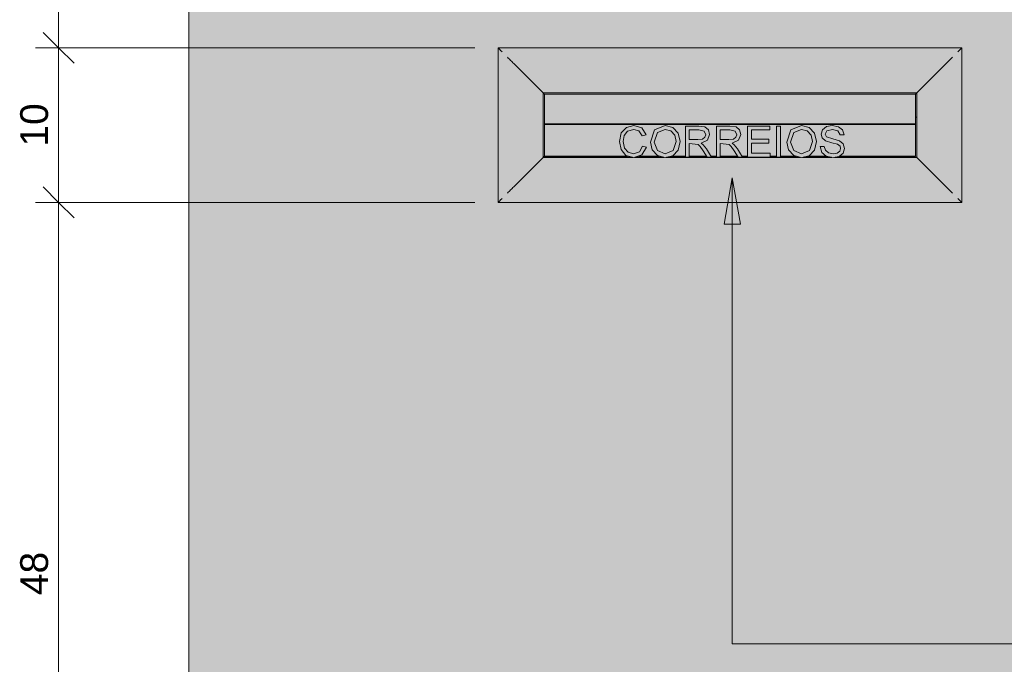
# Model space of a CAD drawing. Header units: metres. Extents: x -18.2 to 3.4, y -18.3 to 10.3.
# Tile 8 of 19: x -18.185 to -17.548, y 0.851 to 1.268. Entities that reach past the tile are written whole.
import ezdxf

# ---------------------------------------------------------------- set-up
doc = ezdxf.new("R2010")
doc.units = ezdxf.units.M
for name, color, linetype, lineweight in [('A-ANNO-DIMS', 7, 'Continuous', 9), ('A-ANNO-DIMS-10', 7, 'Continuous', 9), ('A-GENM', 7, 'Continuous', 5), ('A-WALL', 7, 'Continuous', 5), ('G-ANNO-TEXT', 7, 'Continuous', 9), ('Q-SPCQ', 7, 'Continuous', 5)]:
    doc.layers.add(name, color=color, linetype=linetype, lineweight=lineweight)
doc.styles.add('Arial', font='arial.ttf', dxfattribs={"height": 0.018})
doc.dimstyles.new('Com_linha__ref__contínua__-_Cor_Vermelha_Arial_1_8mm', dxfattribs={"dimscale": 0.3048, "dimtxt": 0.018365, "dimasz": 0.065617, "dimexe": 0.049213, "dimexo": 0.049213, "dimgap": 0.004921, "dimtad": 1, "dimdec": 1, "dimlfac": 100, "dimrnd": 0.1, "dimdsep": 46, "dimtxsty": 'Arial', "dimblk1": 'OBLIQUE', "dimblk2": 'OBLIQUE', "dimsah": 1, "dimcen": 0.09, "dimdle": 0.049213, "dimazin": 0, "dimtfac": 1, "dimtdec": 4, "dimtix": 1, "dimtmove": 0, "dimatfit": 3, "dimfxl": 1, "dimtvp": 1, "dimtolj": 1, "dimtzin": 0, "dimarcsym": 2})

# ---------------------------------------------------------------- blocks, each defined once
blk = doc.blocks.new('MURETA_ - MURETA_-2290289-MURETA_1')
at = {"layer": 'A-WALL', "true_color": 0x5b783c}
h = blk.add_hatch(color=77, dxfattribs=at)
h.paths.add_polyline_path([(-18.07504, -0.15), (-16.87504, -0.15), (-16.87504, 1.625), (-18.07504, 1.625), (-18.07504, 0.32973)])
h.paths.add_polyline_path([(-17.61302, 0.35), (-17.87504, 0.35), (-17.87504, 0.67), (-17.47504, 0.67), (-17.47504, 0.35), (-17.5837, 0.35)])
h.paths.add_polyline_path([(-17.13466, 0.95), (-17.18411, 0.95), (-17.18411, 1.06941), (-17.10521, 1.06941), (-17.10521, 0.95), (-17.12931, 0.95)])
h.paths.add_polyline_path([(-17.13466, 1.02791), (-17.13466, 1.0282), (-17.15466, 1.0282), (-17.15466, 1.02791), (-17.14338, 1.02791)])
h.paths.add_polyline_path([(-17.12521, 1.14999), (-17.32521, 1.14999), (-17.32521, 1.45499), (-17.10521, 1.45499), (-17.10521, 1.14999), (-17.12498, 1.14999)])
h.paths.add_polyline_path([(-17.57504, 1.15), (-17.87504, 1.15), (-17.87498, 1.24995), (-17.57504, 1.24995), (-17.57504, 1.15006)])
h.paths.add_polyline_path([(-17.5837, 1.4), (-17.87504, 1.4), (-17.87504, 1.6), (-17.57504, 1.6), (-17.57504, 1.4)])
at = {"layer": 'A-WALL'}
blk.add_line((-18.07504, -0.15), (-18.07504, 1.625), dxfattribs=at)
blk = doc.blocks.new('correio1 - correio-2346393-MURETA_1')
at = {"layer": 'Q-SPCQ', "true_color": 0xc8c8c8}
for points in [[(-17.87504, 1.15), (-17.87455, 1.15049), (-17.87455, 1.24946), (-17.87504, 1.2499), (-17.87504, 1.15006)], [(-17.57553, 1.24946), (-17.5751, 1.24995), (-17.87498, 1.2499), (-17.87455, 1.24946), (-17.57765, 1.24946)], [(-17.70097, 1.24871), (-17.57628, 1.24871), (-17.57553, 1.24946), (-17.87455, 1.24946), (-17.8738, 1.24871), (-17.81823, 1.24871)], [(-17.87455, 1.15049), (-17.8738, 1.15124), (-17.8738, 1.24871), (-17.87455, 1.24946), (-17.87455, 1.15124)], [(-17.58113, 1.24734), (-17.57765, 1.24734), (-17.57628, 1.24871), (-17.8738, 1.24871), (-17.87243, 1.24734), (-17.5837, 1.24734)], [(-17.8738, 1.15124), (-17.87243, 1.15261), (-17.87243, 1.24734), (-17.8738, 1.24871), (-17.8738, 1.15164)], [(-17.57628, 1.15124), (-17.57628, 1.24871), (-17.57765, 1.24734), (-17.57765, 1.15261), (-17.57668, 1.15164)], [(-17.57553, 1.15049), (-17.57553, 1.24946), (-17.57628, 1.24871), (-17.57628, 1.15124)], [(-17.57504, 1.15), (-17.5751, 1.2499), (-17.57553, 1.24946), (-17.57553, 1.15049), (-17.5751, 1.15006)], [(-17.70097, 1.23987), (-17.58513, 1.23987), (-17.58113, 1.24386), (-17.86895, 1.24386), (-17.86496, 1.23987), (-17.81823, 1.23987)], [(-17.86895, 1.15609), (-17.86496, 1.16009), (-17.86496, 1.23987), (-17.86895, 1.24386), (-17.86895, 1.15809)], [(-17.58113, 1.15609), (-17.58113, 1.24386), (-17.58513, 1.23987), (-17.58513, 1.16009), (-17.58313, 1.15809)], [(-17.81823, 1.2208), (-17.60419, 1.2208), (-17.58513, 1.23987), (-17.86496, 1.23987), (-17.84589, 1.2208)], [(-17.86496, 1.16009), (-17.84589, 1.17915), (-17.84589, 1.2208), (-17.86496, 1.23987), (-17.86496, 1.17915)], [(-17.58513, 1.16009), (-17.58513, 1.23987), (-17.60419, 1.2208), (-17.60419, 1.17915), (-17.59049, 1.16545)], [(-17.70097, 1.21995), (-17.60493, 1.22006), (-17.6043, 1.2208), (-17.70097, 1.2208), (-17.84589, 1.2208), (-17.84498, 1.21995), (-17.81823, 1.21995)], [(-17.84589, 1.17915), (-17.84504, 1.18), (-17.84515, 1.22006), (-17.84589, 1.2208), (-17.84589, 1.17929)], [(-17.70097, 1.20086), (-17.60504, 1.20086), (-17.6051, 1.21995), (-17.84504, 1.21995), (-17.84504, 1.20086), (-17.73028, 1.20086)], [(-17.60504, 1.20515), (-17.60419, 1.20515), (-17.60419, 1.2208), (-17.60504, 1.21995), (-17.60504, 1.21661)], [(-17.72503, 1.2005), (-17.60504, 1.20056), (-17.60504, 1.20086), (-17.84504, 1.20086), (-17.84504, 1.2005), (-17.72513, 1.2005)], [(-17.84755, 1.16009), (-17.58513, 1.16009), (-17.60419, 1.17915), (-17.65743, 1.17915), (-17.6583, 1.17901), (-17.65905, 1.17915), (-17.67807, 1.17915), (-17.67871, 1.17899), (-17.67929, 1.17915), (-17.76628, 1.17915), (-17.76693, 1.17899), (-17.7675, 1.17915), (-17.78675, 1.17915), (-17.78723, 1.17899), (-17.78786, 1.17915), (-17.84589, 1.17915), (-17.86496, 1.16009)], [(-17.58113, 1.15609), (-17.58513, 1.16009), (-17.86496, 1.16009), (-17.86895, 1.15609), (-17.58313, 1.15609)], [(-17.70097, 1.15), (-17.5751, 1.15006), (-17.57553, 1.15049), (-17.87455, 1.15049), (-17.87498, 1.15), (-17.73028, 1.15)], [(-17.70097, 1.15049), (-17.57553, 1.15049), (-17.57628, 1.15124), (-17.8738, 1.15124), (-17.87455, 1.15049), (-17.73028, 1.15049)], [(-17.70097, 1.15124), (-17.57628, 1.15124), (-17.57765, 1.15261), (-17.87243, 1.15261), (-17.8738, 1.15124), (-17.73028, 1.15124)]]:
    blk.add_hatch(color=9, dxfattribs=at).paths.add_polyline_path(points)
h = blk.add_hatch(color=9, dxfattribs=at)
h.paths.add_polyline_path([(-17.78892, 1.15261), (-17.57765, 1.15261), (-17.57765, 1.24734), (-17.87243, 1.24734), (-17.87243, 1.15261), (-17.81823, 1.15261)])
h.paths.add_polyline_path([(-17.5837, 1.15609), (-17.86895, 1.15609), (-17.86895, 1.24386), (-17.58113, 1.24386), (-17.58113, 1.15609)])
h = blk.add_hatch(color=9, dxfattribs=at)
h.paths.add_polyline_path([(-17.84504, 1.17923), (-17.78817, 1.17923), (-17.79246, 1.18031), (-17.79552, 1.18413), (-17.79658, 1.18951), (-17.79539, 1.19496), (-17.79201, 1.1985), (-17.78718, 1.19971), (-17.78215, 1.19814), (-17.77931, 1.19374), (-17.78182, 1.19314), (-17.78388, 1.19623), (-17.78728, 1.1972), (-17.79121, 1.19612), (-17.79343, 1.19324), (-17.79406, 1.1895), (-17.79331, 1.18518), (-17.79095, 1.18242), (-17.78748, 1.1815), (-17.78364, 1.18275), (-17.78151, 1.18645), (-17.779, 1.1858), (-17.78197, 1.18073), (-17.78652, 1.17923), (-17.76779, 1.17923), (-17.77197, 1.18036), (-17.77534, 1.18408), (-17.77649, 1.18908), (-17.77381, 1.19689), (-17.76688, 1.19971), (-17.76184, 1.19832), (-17.7585, 1.19469), (-17.75734, 1.18932), (-17.75856, 1.18387), (-17.76205, 1.18023), (-17.76598, 1.17923), (-17.67957, 1.17923), (-17.68375, 1.18036), (-17.68712, 1.18408), (-17.68827, 1.18908), (-17.68559, 1.19689), (-17.67867, 1.19971), (-17.67363, 1.19832), (-17.67029, 1.19469), (-17.66912, 1.18932), (-17.67035, 1.18387), (-17.67383, 1.18023), (-17.67776, 1.17923), (-17.65947, 1.17923), (-17.66269, 1.17983), (-17.66556, 1.1825), (-17.66661, 1.18621), (-17.6641, 1.18621), (-17.66329, 1.1837), (-17.66131, 1.18211), (-17.6582, 1.18152), (-17.65548, 1.18211), (-17.65398, 1.18322), (-17.65344, 1.18497), (-17.65384, 1.18647), (-17.65555, 1.18761), (-17.66138, 1.18925), (-17.66314, 1.18981), (-17.66528, 1.19168), (-17.66596, 1.19425), (-17.66511, 1.19702), (-17.66234, 1.19907), (-17.65875, 1.19969), (-17.65487, 1.19899), (-17.65222, 1.19689), (-17.65123, 1.19374), (-17.65374, 1.19374), (-17.65516, 1.19632), (-17.65885, 1.19717), (-17.66234, 1.19633), (-17.66347, 1.19425), (-17.66267, 1.19251), (-17.65857, 1.19111), (-17.65413, 1.18985), (-17.6517, 1.18781), (-17.65093, 1.18491), (-17.65182, 1.18197), (-17.6544, 1.17977), (-17.65705, 1.17923), (-17.60419, 1.17923), (-17.60419, 1.20515), (-17.60504, 1.20515), (-17.60504, 1.2005), (-17.84504, 1.2005), (-17.84504, 1.1825)])
h.paths.add_polyline_path([(-17.73128, 1.1793), (-17.73379, 1.1793), (-17.73379, 1.1994), (-17.72503, 1.19938), (-17.72111, 1.19885), (-17.7189, 1.19688), (-17.71813, 1.1938), (-17.71946, 1.19028), (-17.72366, 1.18841), (-17.72224, 1.18733), (-17.71977, 1.18405), (-17.71685, 1.1793), (-17.71977, 1.1793), (-17.72366, 1.18534), (-17.72427, 1.18623), (-17.72566, 1.18753), (-17.73128, 1.18809), (-17.73128, 1.1825)])
h.paths.add_polyline_path([(-17.75388, 1.1793), (-17.75388, 1.1994), (-17.74512, 1.19938), (-17.74121, 1.19885), (-17.73899, 1.19688), (-17.73822, 1.1938), (-17.73955, 1.19028), (-17.74375, 1.18841), (-17.74233, 1.18733), (-17.73986, 1.18405), (-17.73694, 1.1793), (-17.73986, 1.1793), (-17.74375, 1.18534), (-17.74436, 1.18623), (-17.74575, 1.18753), (-17.75137, 1.18809), (-17.75137, 1.1793)])
h.paths.add_polyline_path([(-17.71119, 1.1793), (-17.7137, 1.1793), (-17.7137, 1.1994), (-17.69926, 1.1994), (-17.69926, 1.19688), (-17.71119, 1.19688), (-17.71119, 1.19092), (-17.69989, 1.19092), (-17.69989, 1.18841), (-17.71119, 1.18841), (-17.71119, 1.18182), (-17.69895, 1.18182), (-17.69895, 1.1793), (-17.70097, 1.1793)])
h.paths.add_polyline_path([(-17.69486, 1.1793), (-17.69486, 1.1994), (-17.69235, 1.1994), (-17.69235, 1.1793)])
h.paths.add_polyline_path([(-17.67871, 1.1815), (-17.67363, 1.18354), (-17.67165, 1.18942), (-17.67249, 1.19348), (-17.67498, 1.19622), (-17.67868, 1.19719), (-17.68367, 1.19532), (-17.68576, 1.18906), (-17.68367, 1.18349), (-17.68121, 1.1825)])
h.paths.add_polyline_path([(-17.76693, 1.1815), (-17.76184, 1.18354), (-17.75985, 1.18933), (-17.7607, 1.19348), (-17.76319, 1.19622), (-17.7669, 1.19719), (-17.77188, 1.19532), (-17.77397, 1.18906), (-17.77188, 1.18349), (-17.76942, 1.1825)])
h.paths.add_polyline_path([(-17.73028, 1.19061), (-17.72513, 1.19067), (-17.72263, 1.19107), (-17.72116, 1.1921), (-17.72065, 1.1939), (-17.72167, 1.19602), (-17.72513, 1.19688), (-17.73128, 1.19688), (-17.73128, 1.19061)])
h.paths.add_polyline_path([(-17.75137, 1.19061), (-17.74512, 1.19068), (-17.74273, 1.19107), (-17.74125, 1.1921), (-17.74074, 1.1939), (-17.74176, 1.19602), (-17.74523, 1.19688), (-17.75137, 1.19688), (-17.75137, 1.19096)])
h = blk.add_hatch(color=9, dxfattribs=at)
h.paths.add_polyline_path([(-17.60419, 1.17915), (-17.60442, 1.17923), (-17.60442, 1.17915)])
h.paths.add_polyline_path([(-17.84566, 1.17915), (-17.84504, 1.17923), (-17.84515, 1.17989), (-17.84589, 1.17915)])
h.paths.add_polyline_path([(-17.65905, 1.17915), (-17.65947, 1.17923), (-17.66131, 1.17915)])
at = {"layer": 'Q-SPCQ'}
for p, q in [((-17.57504, 1.24995), (-17.87504, 1.24995)), ((-17.87504, 1.24995), (-17.87504, 1.15)), ((-17.87455, 1.24946), (-17.8738, 1.24871)), ((-17.57553, 1.24946), (-17.57628, 1.24871)), ((-17.57504, 1.15), (-17.57504, 1.24995)), ((-17.86496, 1.23987), (-17.84589, 1.2208)), ((-17.58513, 1.23987), (-17.60419, 1.2208)), ((-17.84589, 1.2208), (-17.60419, 1.2208)), ((-17.84589, 1.17915), (-17.84589, 1.2208)), ((-17.84504, 1.21995), (-17.60504, 1.21995)), ((-17.84504, 1.21688), (-17.84504, 1.21995)), ((-17.84504, 1.20086), (-17.84504, 1.21946)), ((-17.60504, 1.21995), (-17.60504, 1.21688)), ((-17.60504, 1.21946), (-17.60504, 1.20086)), ((-17.60419, 1.2208), (-17.60419, 1.17915)), ((-17.60504, 1.20515), (-17.60419, 1.20515)), ((-17.60419, 1.20515), (-17.60419, 1.17923)), ((-17.84504, 1.20086), (-17.84504, 1.2005)), ((-17.60504, 1.20086), (-17.84504, 1.20086)), ((-17.84504, 1.17923), (-17.84504, 1.20051)), ((-17.84504, 1.18), (-17.84504, 1.20051)), ((-17.84504, 1.2005), (-17.60504, 1.2005)), ((-17.60504, 1.2005), (-17.60504, 1.20086)), ((-17.60504, 1.20051), (-17.60504, 1.18)), ((-17.84589, 1.17915), (-17.86496, 1.16009)), ((-17.78786, 1.17915), (-17.84589, 1.17915)), ((-17.79124, 1.18), (-17.84504, 1.18)), ((-17.78817, 1.17923), (-17.84504, 1.17923)), ((-17.7675, 1.17915), (-17.78675, 1.17915)), ((-17.76779, 1.17923), (-17.78652, 1.17923)), ((-17.77065, 1.18), (-17.78418, 1.18)), ((-17.67929, 1.17915), (-17.76628, 1.17915)), ((-17.67957, 1.17923), (-17.76598, 1.17923)), ((-17.75388, 1.18), (-17.76293, 1.18)), ((-17.7403, 1.18), (-17.75137, 1.18)), ((-17.73379, 1.18), (-17.73737, 1.18)), ((-17.72021, 1.18), (-17.73128, 1.18)), ((-17.7137, 1.18), (-17.71728, 1.18)), ((-17.69486, 1.18), (-17.69895, 1.18)), ((-17.68244, 1.18), (-17.69235, 1.18)), ((-17.65905, 1.17915), (-17.67807, 1.17915)), ((-17.65947, 1.17923), (-17.67776, 1.17923)), ((-17.66288, 1.18), (-17.67472, 1.18)), ((-17.60419, 1.17915), (-17.65743, 1.17915)), ((-17.60419, 1.17923), (-17.65705, 1.17923)), ((-17.60504, 1.18), (-17.65413, 1.18)), ((-17.58513, 1.16009), (-17.60419, 1.17915)), ((-17.87504, 1.15), (-17.57504, 1.15)), ((-17.8738, 1.15124), (-17.87455, 1.15049)), ((-17.57553, 1.15049), (-17.57628, 1.15124))]:
    blk.add_line(p, q, dxfattribs=at)
for points in [[(-17.87504, 1.24995), (-17.87504, 1.24995), (-17.875, 1.24991), (-17.87483, 1.24975), (-17.87466, 1.24957), (-17.87455, 1.24946)], [(-17.8738, 1.24871), (-17.87368, 1.24859), (-17.87341, 1.24832), (-17.87293, 1.24785), (-17.8726, 1.24751), (-17.87243, 1.24734)], [(-17.57628, 1.24871), (-17.5764, 1.24859), (-17.57667, 1.24832), (-17.57715, 1.24785), (-17.57748, 1.24751), (-17.57765, 1.24734)], [(-17.57504, 1.24995), (-17.57504, 1.24995), (-17.57508, 1.24992), (-17.57525, 1.24975), (-17.57543, 1.24957), (-17.57553, 1.24946)], [(-17.86895, 1.24386), (-17.86828, 1.24319), (-17.86695, 1.24186), (-17.86562, 1.24053), (-17.86496, 1.23987)], [(-17.58113, 1.24386), (-17.5818, 1.24319), (-17.58314, 1.24186), (-17.58446, 1.24053), (-17.58513, 1.23987)], [(-17.60419, 1.17915), (-17.60427, 1.17923), (-17.60435, 1.1793), (-17.60442, 1.17938)], [(-17.86496, 1.16009), (-17.86562, 1.15942), (-17.86695, 1.1581), (-17.86828, 1.15676), (-17.86895, 1.15609)], [(-17.58113, 1.15609), (-17.5818, 1.15676), (-17.58314, 1.1581), (-17.58446, 1.15942), (-17.58513, 1.16009)], [(-17.87455, 1.15049), (-17.87466, 1.15038), (-17.87483, 1.15021), (-17.875, 1.15004), (-17.87504, 1.15), (-17.87504, 1.15)], [(-17.87243, 1.15261), (-17.8726, 1.15244), (-17.87294, 1.15211), (-17.87341, 1.15163), (-17.87368, 1.15137), (-17.8738, 1.15124)], [(-17.57628, 1.15124), (-17.57641, 1.15136), (-17.57667, 1.15163), (-17.57715, 1.15211), (-17.57748, 1.15244), (-17.57765, 1.15261)], [(-17.57504, 1.15), (-17.57504, 1.15), (-17.57508, 1.15004), (-17.57525, 1.15021), (-17.57542, 1.15039), (-17.57553, 1.15049)]]:
    blk.add_open_spline(points, degree=3, dxfattribs=at)
for points, knots in [([(-17.84589, 1.2208), (-17.84581, 1.22073), (-17.8457, 1.22061), (-17.84552, 1.22043), (-17.84536, 1.22027), (-17.84518, 1.22009), (-17.84506, 1.21998), (-17.84504, 1.21995), (-17.84504, 1.21995)], [0, 0, 0, 0, 0.166667, 0.25, 0.416667, 0.583333, 0.833333, 1, 1, 1, 1]), ([(-17.60419, 1.2208), (-17.60427, 1.22072), (-17.60438, 1.22061), (-17.60456, 1.22043), (-17.60472, 1.22027), (-17.60491, 1.22009), (-17.60502, 1.21998), (-17.60504, 1.21995), (-17.60504, 1.21995)], [0, 0, 0, 0, 0.166667, 0.25, 0.416667, 0.583333, 0.833333, 1, 1, 1, 1]), ([(-17.84504, 1.18), (-17.84504, 1.18), (-17.84507, 1.17998), (-17.84518, 1.17986), (-17.84536, 1.17968), (-17.84552, 1.17952), (-17.8457, 1.17934), (-17.84581, 1.17923), (-17.84589, 1.17915)], [-1, -1, -1, -1, -0.833333, -0.583333, -0.416667, -0.25, -0.166667, 0, 0, 0, 0])]:
    blk.add_open_spline(points, degree=3, knots=knots, dxfattribs=at)
blk = doc.blocks.new('DIMBLOCK3-MURETA_1')
at = {"layer": 'A-ANNO-DIMS-10', "color": 242, "true_color": 0xbd2b2e}
for p, q in [((-18.15935, 1.15), (-18.16935, 1.16)), ((-18.15935, 1.15), (-18.17435, 1.15)), ((-18.15935, 0.67), (-18.15935, 1.15)), ((-18.15935, 1.15), (-18.14935, 1.14)), ((-18.15935, 1.15), (-17.89004, 1.15)), ((-18.15935, 0.67), (-18.16935, 0.68)), ((-18.15935, 0.67), (-18.17435, 0.67)), ((-18.15935, 0.67), (-18.14935, 0.66)), ((-18.15935, 0.67), (-17.89004, 0.67))]:
    blk.add_line(p, q, dxfattribs=at)
at = {"layer": 'A-ANNO-DIMS-10', "color": 0, "insert": (-18.18422, 0.89616), "char_height": 0.018, "width": 0.0332259, "attachment_point": 1, "rotation": 90, "line_spacing_factor": 0.941778, "style": 'Arial'}
blk.add_mtext('48', dxfattribs=at)
blk = doc.blocks.new('_Oblique')
at = {"color": 0, "linetype": 'ByBlock', "lineweight": -2}
blk.add_line((-0.5, -0.5), (0.5, 0.5), dxfattribs=at)
blk = doc.blocks.new('DIMBLOCK4-MURETA_1')
at = {"layer": 'A-ANNO-DIMS-10', "color": 242, "true_color": 0xbd2b2e}
for p, q in [((-18.15935, 1.24995), (-18.16935, 1.25995)), ((-18.15935, 1.24995), (-18.17435, 1.24995)), ((-18.15935, 1.15), (-18.15935, 1.24995)), ((-18.15935, 1.24995), (-18.14935, 1.23995)), ((-18.15935, 1.24995), (-17.89004, 1.24995)), ((-18.15935, 1.15), (-18.16935, 1.16)), ((-18.15935, 1.15), (-18.17435, 1.15)), ((-18.15935, 1.15), (-18.14935, 1.14)), ((-18.15935, 1.15), (-17.89004, 1.15))]:
    blk.add_line(p, q, dxfattribs=at)
at = {"layer": 'A-ANNO-DIMS-10', "color": 0, "insert": (-18.18422, 1.18613), "char_height": 0.018, "width": 0.0332259, "attachment_point": 1, "rotation": 90, "line_spacing_factor": 0.941778, "style": 'Arial'}
blk.add_mtext('10', dxfattribs=at)
blk = doc.blocks.new('DIMBLOCK5-MURETA_1')
at = {"layer": 'A-ANNO-DIMS-10', "color": 242, "true_color": 0xbd2b2e}
for p, q in [((-18.15935, 1.4), (-18.16935, 1.41)), ((-18.15935, 1.4), (-18.17435, 1.4)), ((-18.15935, 1.24995), (-18.15935, 1.4)), ((-18.15935, 1.4), (-18.14935, 1.39)), ((-18.15935, 1.4), (-17.89004, 1.4)), ((-18.15935, 1.24995), (-18.16935, 1.25995)), ((-18.15935, 1.24995), (-18.17435, 1.24995)), ((-18.15935, 1.24995), (-18.14935, 1.23995)), ((-18.15935, 1.24995), (-17.89004, 1.24995))]:
    blk.add_line(p, q, dxfattribs=at)
at = {"layer": 'A-ANNO-DIMS-10', "color": 0, "insert": (-18.18422, 1.31113), "char_height": 0.018, "width": 0.0332259, "attachment_point": 1, "rotation": 90, "line_spacing_factor": 0.941778, "style": 'Arial'}
blk.add_mtext('15', dxfattribs=at)

msp = doc.modelspace()

# ---------------------------------------------------------------- hatches: boundary and pattern name
at = {"layer": 'A-GENM'}
for points in [[(-17.78723, 1.17899), (-17.78197, 1.18073), (-17.779, 1.1858), (-17.78151, 1.18645), (-17.78364, 1.18275), (-17.78748, 1.1815), (-17.79102, 1.1825), (-17.79331, 1.18518), (-17.79407, 1.18951), (-17.79331, 1.19339), (-17.79121, 1.19612), (-17.78718, 1.19717), (-17.78388, 1.19623), (-17.78182, 1.19314), (-17.77931, 1.19374), (-17.78215, 1.19814), (-17.78718, 1.19971), (-17.79201, 1.1985), (-17.79539, 1.19496), (-17.79658, 1.1895), (-17.79552, 1.18413), (-17.79246, 1.18031), (-17.78786, 1.17915)], [(-17.69895, 1.1793), (-17.69895, 1.18182), (-17.71119, 1.18182), (-17.71119, 1.18841), (-17.69989, 1.18841), (-17.69989, 1.19092), (-17.71119, 1.19092), (-17.71119, 1.19688), (-17.69926, 1.19688), (-17.69926, 1.1994), (-17.7137, 1.1994), (-17.7137, 1.1793), (-17.70097, 1.1793)], [(-17.69235, 1.1793), (-17.69235, 1.1994), (-17.69486, 1.1994), (-17.69486, 1.1793)], [(-17.6582, 1.17899), (-17.6544, 1.17977), (-17.65182, 1.18197), (-17.65091, 1.18497), (-17.65182, 1.18791), (-17.65413, 1.18985), (-17.65921, 1.19132), (-17.66267, 1.19251), (-17.66347, 1.19425), (-17.66234, 1.19633), (-17.65857, 1.19715), (-17.65516, 1.19632), (-17.65374, 1.19374), (-17.65123, 1.19374), (-17.65222, 1.19689), (-17.65487, 1.19899), (-17.65885, 1.19971), (-17.66257, 1.19902), (-17.66511, 1.19702), (-17.66598, 1.19418), (-17.66528, 1.19168), (-17.66314, 1.18981), (-17.65857, 1.18841), (-17.65555, 1.18761), (-17.65384, 1.18647), (-17.65343, 1.18491), (-17.65413, 1.18311), (-17.65568, 1.18196), (-17.6583, 1.1815), (-17.66131, 1.18211), (-17.66334, 1.18387), (-17.6641, 1.18621), (-17.66661, 1.18621), (-17.66553, 1.18237), (-17.66269, 1.17983), (-17.65905, 1.17915)]]:
    msp.add_hatch(color=256, dxfattribs=at).paths.add_polyline_path(points)
h = msp.add_hatch(color=256, dxfattribs=at)
h.paths.add_polyline_path([(-17.76691, 1.17899), (-17.76205, 1.18023), (-17.75856, 1.18387), (-17.75734, 1.18932), (-17.7585, 1.19469), (-17.7619, 1.19838), (-17.7669, 1.19971), (-17.77381, 1.19689), (-17.77648, 1.18906), (-17.77534, 1.18408), (-17.77196, 1.18036), (-17.7675, 1.17915)])
h.paths.add_polyline_path([(-17.76693, 1.1815), (-17.77197, 1.18352), (-17.77397, 1.18908), (-17.77188, 1.19532), (-17.76688, 1.1972), (-17.76319, 1.19622), (-17.7607, 1.19348), (-17.75985, 1.18933), (-17.7619, 1.18352), (-17.76443, 1.1825)])
h = msp.add_hatch(color=256, dxfattribs=at)
h.paths.add_polyline_path([(-17.73694, 1.1793), (-17.74029, 1.18475), (-17.74247, 1.18744), (-17.74375, 1.18841), (-17.73955, 1.19028), (-17.73819, 1.1939), (-17.73901, 1.19694), (-17.74121, 1.19885), (-17.74523, 1.1994), (-17.75388, 1.1994), (-17.75388, 1.1793), (-17.75137, 1.1793), (-17.75137, 1.18809), (-17.74569, 1.18753), (-17.74436, 1.18623), (-17.74187, 1.1825), (-17.73986, 1.1793)])
h.paths.add_polyline_path([(-17.74575, 1.19061), (-17.75137, 1.19061), (-17.75137, 1.19688), (-17.74512, 1.19688), (-17.74176, 1.19602), (-17.7407, 1.1938), (-17.74125, 1.1921), (-17.74288, 1.19096), (-17.74569, 1.19061)])
h = msp.add_hatch(color=256, dxfattribs=at)
h.paths.add_polyline_path([(-17.73379, 1.1793), (-17.73128, 1.1793), (-17.73128, 1.18809), (-17.7256, 1.18753), (-17.72427, 1.18623), (-17.72134, 1.18182), (-17.71977, 1.1793), (-17.71685, 1.1793), (-17.7202, 1.18475), (-17.72238, 1.18744), (-17.72366, 1.18841), (-17.71946, 1.19028), (-17.7181, 1.1939), (-17.71892, 1.19694), (-17.72111, 1.19885), (-17.72513, 1.1994), (-17.73379, 1.1994), (-17.73379, 1.1825)])
h.paths.add_polyline_path([(-17.73128, 1.19061), (-17.73128, 1.19688), (-17.72503, 1.19688), (-17.72167, 1.19602), (-17.72061, 1.1938), (-17.72116, 1.1921), (-17.72279, 1.19096), (-17.72566, 1.19061), (-17.73056, 1.19061)])
h = msp.add_hatch(color=256, dxfattribs=at)
h.paths.add_polyline_path([(-17.6787, 1.17899), (-17.67383, 1.18023), (-17.67035, 1.18387), (-17.66912, 1.18932), (-17.67035, 1.19476), (-17.67368, 1.19838), (-17.67868, 1.19971), (-17.68559, 1.19689), (-17.68827, 1.18906), (-17.68712, 1.18408), (-17.68375, 1.18036), (-17.67929, 1.17915)])
h.paths.add_polyline_path([(-17.67871, 1.1815), (-17.68375, 1.18352), (-17.68575, 1.18908), (-17.68367, 1.19532), (-17.67867, 1.1972), (-17.67498, 1.19622), (-17.67249, 1.19348), (-17.67165, 1.18928), (-17.67368, 1.18352), (-17.67622, 1.1825)])
at = {"layer": 'G-ANNO-TEXT'}
msp.add_hatch(color=256, dxfattribs=at).paths.add_polyline_path([(-17.72354, 1.16596), (-17.72883, 1.13596), (-17.71825, 1.13596)])

# ---------------------------------------------------------------- linework, layer by layer
at = {"layer": 'A-GENM'}
for p, q in [((-17.79201, 1.1985), (-17.79539, 1.19496)), ((-17.78718, 1.19971), (-17.79201, 1.1985)), ((-17.78215, 1.19814), (-17.78718, 1.19971)), ((-17.77931, 1.19374), (-17.78215, 1.19814)), ((-17.7669, 1.19971), (-17.77381, 1.19689)), ((-17.7619, 1.19838), (-17.7669, 1.19971)), ((-17.7585, 1.19469), (-17.7619, 1.19838)), ((-17.74523, 1.1994), (-17.75388, 1.1994)), ((-17.75388, 1.1994), (-17.75388, 1.1793)), ((-17.74121, 1.19885), (-17.74523, 1.1994)), ((-17.73901, 1.19694), (-17.74121, 1.19885)), ((-17.72513, 1.1994), (-17.73379, 1.1994)), ((-17.73379, 1.1994), (-17.73379, 1.1793)), ((-17.72111, 1.19885), (-17.72513, 1.1994)), ((-17.71892, 1.19694), (-17.72111, 1.19885)), ((-17.69926, 1.1994), (-17.7137, 1.1994)), ((-17.7137, 1.1994), (-17.7137, 1.1793)), ((-17.69926, 1.19688), (-17.69926, 1.1994)), ((-17.69235, 1.1994), (-17.69486, 1.1994)), ((-17.69486, 1.1994), (-17.69486, 1.1793)), ((-17.69235, 1.1793), (-17.69235, 1.1994)), ((-17.67868, 1.19971), (-17.68559, 1.19689)), ((-17.67368, 1.19838), (-17.67868, 1.19971)), ((-17.67029, 1.19469), (-17.67368, 1.19838)), ((-17.66257, 1.19902), (-17.66511, 1.19702)), ((-17.65885, 1.19971), (-17.66257, 1.19902)), ((-17.65487, 1.19899), (-17.65885, 1.19971)), ((-17.65222, 1.19689), (-17.65487, 1.19899)), ((-17.79539, 1.19496), (-17.79658, 1.1895)), ((-17.79407, 1.18951), (-17.79343, 1.19324)), ((-17.79343, 1.19324), (-17.79121, 1.19612)), ((-17.79121, 1.19612), (-17.78728, 1.1972)), ((-17.78728, 1.1972), (-17.78388, 1.19623)), ((-17.78388, 1.19623), (-17.78182, 1.19314)), ((-17.78182, 1.19314), (-17.77931, 1.19374)), ((-17.77381, 1.19689), (-17.77649, 1.18908)), ((-17.77397, 1.18906), (-17.77188, 1.19532)), ((-17.77188, 1.19532), (-17.76688, 1.1972)), ((-17.76688, 1.1972), (-17.76319, 1.19622)), ((-17.76319, 1.19622), (-17.7607, 1.19348)), ((-17.7607, 1.19348), (-17.75985, 1.18933)), ((-17.75734, 1.18932), (-17.7585, 1.19469)), ((-17.75137, 1.19061), (-17.75137, 1.19688)), ((-17.75137, 1.19688), (-17.74512, 1.19688)), ((-17.74512, 1.19688), (-17.74176, 1.19602)), ((-17.74125, 1.1921), (-17.74288, 1.19096)), ((-17.74176, 1.19602), (-17.7407, 1.1938)), ((-17.7407, 1.1938), (-17.74125, 1.1921)), ((-17.73955, 1.19028), (-17.73819, 1.1939)), ((-17.73819, 1.1939), (-17.73901, 1.19694)), ((-17.73128, 1.19061), (-17.73128, 1.19688)), ((-17.73128, 1.19688), (-17.72503, 1.19688)), ((-17.72503, 1.19688), (-17.72167, 1.19602)), ((-17.72116, 1.1921), (-17.72279, 1.19096)), ((-17.72167, 1.19602), (-17.72061, 1.1938)), ((-17.72061, 1.1938), (-17.72116, 1.1921)), ((-17.71946, 1.19028), (-17.7181, 1.1939)), ((-17.7181, 1.1939), (-17.71892, 1.19694)), ((-17.71119, 1.19092), (-17.71119, 1.19688)), ((-17.71119, 1.19688), (-17.69926, 1.19688)), ((-17.68559, 1.19689), (-17.68827, 1.18908)), ((-17.68576, 1.18906), (-17.68367, 1.19532)), ((-17.68367, 1.19532), (-17.67867, 1.1972)), ((-17.67867, 1.1972), (-17.67498, 1.19622)), ((-17.67498, 1.19622), (-17.67249, 1.19348)), ((-17.67249, 1.19348), (-17.67163, 1.18933)), ((-17.66912, 1.18932), (-17.67029, 1.19469)), ((-17.66511, 1.19702), (-17.66598, 1.19418)), ((-17.66598, 1.19418), (-17.66528, 1.19168)), ((-17.66528, 1.19168), (-17.66314, 1.18981)), ((-17.66347, 1.19425), (-17.66234, 1.19633)), ((-17.66267, 1.19251), (-17.66347, 1.19425)), ((-17.65857, 1.19111), (-17.66267, 1.19251)), ((-17.66234, 1.19633), (-17.65875, 1.1972)), ((-17.65875, 1.1972), (-17.65516, 1.19632)), ((-17.65516, 1.19632), (-17.65374, 1.19374)), ((-17.65374, 1.19374), (-17.65123, 1.19374)), ((-17.65123, 1.19374), (-17.65222, 1.19689)), ((-17.79658, 1.1895), (-17.79552, 1.18413)), ((-17.79331, 1.18518), (-17.79407, 1.18951)), ((-17.79095, 1.18242), (-17.79331, 1.18518)), ((-17.78151, 1.18645), (-17.78364, 1.18275)), ((-17.78197, 1.18073), (-17.779, 1.1858)), ((-17.779, 1.1858), (-17.78151, 1.18645)), ((-17.77649, 1.18908), (-17.77534, 1.18408)), ((-17.77197, 1.18352), (-17.77397, 1.18906)), ((-17.75985, 1.18933), (-17.76184, 1.18354)), ((-17.75856, 1.18387), (-17.75734, 1.18932)), ((-17.74575, 1.19061), (-17.75137, 1.19061)), ((-17.75137, 1.1793), (-17.75137, 1.18809)), ((-17.75137, 1.18809), (-17.74569, 1.18753)), ((-17.74288, 1.19096), (-17.74575, 1.19061)), ((-17.74569, 1.18753), (-17.74436, 1.18623)), ((-17.74436, 1.18623), (-17.74247, 1.18347)), ((-17.74375, 1.18841), (-17.73955, 1.19028)), ((-17.74233, 1.18733), (-17.74375, 1.18841)), ((-17.74029, 1.18475), (-17.74233, 1.18733)), ((-17.72566, 1.19061), (-17.73128, 1.19061)), ((-17.73128, 1.1793), (-17.73128, 1.18809)), ((-17.73128, 1.18809), (-17.7256, 1.18753)), ((-17.72279, 1.19096), (-17.72566, 1.19061)), ((-17.7256, 1.18753), (-17.72427, 1.18623)), ((-17.72427, 1.18623), (-17.72238, 1.18347)), ((-17.72366, 1.18841), (-17.71946, 1.19028)), ((-17.72224, 1.18733), (-17.72366, 1.18841)), ((-17.7202, 1.18475), (-17.72224, 1.18733)), ((-17.69989, 1.19092), (-17.71119, 1.19092)), ((-17.71119, 1.18182), (-17.71119, 1.18841)), ((-17.71119, 1.18841), (-17.69989, 1.18841)), ((-17.69989, 1.18841), (-17.69989, 1.19092)), ((-17.68827, 1.18908), (-17.68712, 1.18408)), ((-17.68375, 1.18352), (-17.68576, 1.18906)), ((-17.67163, 1.18933), (-17.67363, 1.18354)), ((-17.67035, 1.18387), (-17.66912, 1.18932)), ((-17.66661, 1.18621), (-17.66553, 1.18237)), ((-17.6641, 1.18621), (-17.66661, 1.18621)), ((-17.66329, 1.1837), (-17.6641, 1.18621)), ((-17.66314, 1.18981), (-17.65921, 1.18857)), ((-17.65921, 1.18857), (-17.65555, 1.18761)), ((-17.65413, 1.18985), (-17.65857, 1.19111)), ((-17.65555, 1.18761), (-17.65384, 1.18647)), ((-17.6517, 1.18781), (-17.65413, 1.18985)), ((-17.65343, 1.18491), (-17.65398, 1.18322)), ((-17.65384, 1.18647), (-17.65343, 1.18491)), ((-17.65182, 1.18197), (-17.65091, 1.18497)), ((-17.65091, 1.18497), (-17.6517, 1.18781)), ((-17.79552, 1.18413), (-17.79246, 1.18031)), ((-17.79246, 1.18031), (-17.78723, 1.17899)), ((-17.78748, 1.1815), (-17.79095, 1.18242)), ((-17.78364, 1.18275), (-17.78748, 1.1815)), ((-17.78723, 1.17899), (-17.78197, 1.18073)), ((-17.77534, 1.18408), (-17.77196, 1.18036)), ((-17.76693, 1.1815), (-17.77197, 1.18352)), ((-17.77196, 1.18036), (-17.76691, 1.17899)), ((-17.76184, 1.18354), (-17.76693, 1.1815)), ((-17.76691, 1.17899), (-17.76205, 1.18023)), ((-17.76205, 1.18023), (-17.75856, 1.18387)), ((-17.75388, 1.1793), (-17.75137, 1.1793)), ((-17.74247, 1.18347), (-17.73986, 1.1793)), ((-17.73694, 1.1793), (-17.74029, 1.18475)), ((-17.73986, 1.1793), (-17.73694, 1.1793)), ((-17.73379, 1.1793), (-17.73128, 1.1793)), ((-17.72238, 1.18347), (-17.71977, 1.1793)), ((-17.71685, 1.1793), (-17.7202, 1.18475)), ((-17.71977, 1.1793), (-17.71685, 1.1793)), ((-17.7137, 1.1793), (-17.69895, 1.1793)), ((-17.69895, 1.18182), (-17.71119, 1.18182)), ((-17.69895, 1.1793), (-17.69895, 1.18182)), ((-17.69486, 1.1793), (-17.69235, 1.1793)), ((-17.68712, 1.18408), (-17.68375, 1.18036)), ((-17.67871, 1.1815), (-17.68375, 1.18352)), ((-17.68375, 1.18036), (-17.6787, 1.17899)), ((-17.67363, 1.18354), (-17.67871, 1.1815)), ((-17.6787, 1.17899), (-17.67383, 1.18023)), ((-17.67383, 1.18023), (-17.67035, 1.18387)), ((-17.66553, 1.18237), (-17.66269, 1.17983)), ((-17.66131, 1.18211), (-17.66329, 1.1837)), ((-17.66269, 1.17983), (-17.6582, 1.17899)), ((-17.6583, 1.1815), (-17.66131, 1.18211)), ((-17.65568, 1.18196), (-17.6583, 1.1815)), ((-17.6582, 1.17899), (-17.6544, 1.17977)), ((-17.65398, 1.18322), (-17.65568, 1.18196)), ((-17.6544, 1.17977), (-17.65182, 1.18197))]:
    msp.add_line(p, q, dxfattribs=at)
at = {"layer": 'G-ANNO-TEXT'}
for p, q in [((-17.72354, 1.16596), (-17.72883, 1.13596)), ((-17.71825, 1.13596), (-17.72354, 1.16596)), ((-17.72354, 1.16596), (-17.72354, 0.86467)), ((-17.72883, 1.13596), (-17.71825, 1.13596)), ((-17.72354, 0.86467), (-16.64596, 0.86467))]:
    msp.add_line(p, q, dxfattribs=at)

# ---------------------------------------------------------------- block references
at = {"layer": 'A-WALL'}
msp.add_blockref('MURETA_ - MURETA_-2290289-MURETA_1', (0, 0), dxfattribs=at)
at = {"layer": 'Q-SPCQ'}
msp.add_blockref('correio1 - correio-2346393-MURETA_1', (0, 0), dxfattribs=at)

# ---------------------------------------------------------------- dimensions: what is measured, and where the dimension line sits
at = {"layer": 'A-ANNO-DIMS', "color": 242, "true_color": 0xbd2b2e}
for base, p1, p2, override, picture, middle in [((-18.15935, 1.4), (-17.87504, 1.24995), (-17.87504, 1.4), {"dimpost": '<>', "dimfxl": 0.150047}, 'DIMBLOCK5-MURETA_1', (-18.17004, 1.32498)), ((-18.15935, 1.24995), (-17.87504, 1.15), (-17.87504, 1.24995), {"dimpost": '<>', "dimfxl": 0.099952}, 'DIMBLOCK4-MURETA_1', (-18.17004, 1.19998)), ((-18.15935, 1.15), (-17.87504, 0.67), (-17.87504, 1.15), {"dimpost": '<>', "dimfxl": 0.480001}, 'DIMBLOCK3-MURETA_1', (-18.17004, 0.91))]:
    dim = msp.add_linear_dim(base=base, p1=p1, p2=p2, angle=90, dimstyle='Com_linha__ref__contínua__-_Cor_Vermelha_Arial_1_8mm', override=override, dxfattribs=at)
    dim.commit()
    dim.dimension.update_dxf_attribs({"geometry": picture, "text_midpoint": middle})

doc.saveas('drawing.dxf')
